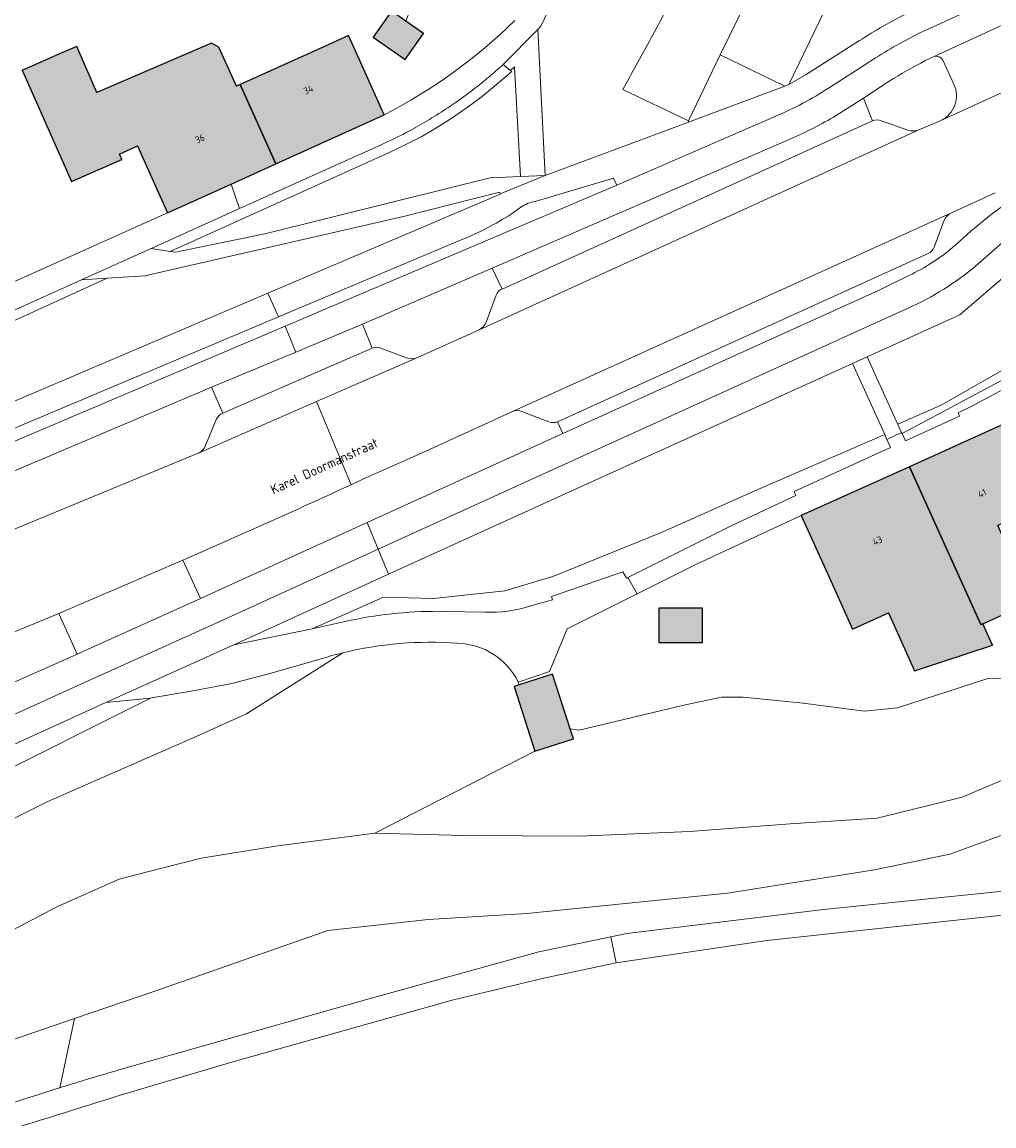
# Model space of a CAD drawing. Header units: metres. Extents: x 195286 to 196278, y 327273 to 327838.
# Tile 14 of 46: x 195571 to 195643, y 327389 to 327470. Entities that reach past the tile are written whole.
import ezdxf
from ezdxf.enums import TextEntityAlignment as Align

# ---------------------------------------------------------------- set-up
doc = ezdxf.new("R2010")
doc.units = ezdxf.units.M
for name, color, linetype, lineweight in [('B-WE-GR-BEPLANTING_CULTUUR_BOSPLANTSOEN-GV', 253, 'Continuous', 18), ('B-WE-GR-BEPLANTING_CULTUUR_HEESTERS-GV', 253, 'Continuous', 18), ('B-WE-IE-TERREINAFSCHEIDING_KUNSTMATIG_HEKWERK-G', 253, 'IE-TERREINAFSCHEIDING-KUNSTMATIG', 18), ('B-WE-IE-TERREINAFSCHEIDING_KUNSTMATIG_MUUR-GV', 253, 'Continuous', 18), ('B-WE-OG-BEBOUWING-GV', 250, 'Continuous', 25), ('B-WE-OG-BEBOUWING-T18', 1, 'Continuous', 25), ('B-WE-OG-TERREIN_BEGROEID-GV', 253, 'Continuous', 9), ('B-WE-OG-TERREIN_ERF-GV', 253, 'Continuous', 9), ('B-WE-OG-TOPOGRAFIE-T18', 2, 'Continuous', 35), ('B-WE-VH-GESLOTENVERHARDING_ASFALT-GV', 253, 'Continuous', 9), ('B-WE-VH-OPENVERHARDING_BETONELEMENT-GV', 253, 'Continuous', 9), ('B-WE-VH-OPENVERHARDING_BETONSTRAATSTEEN-GV', 253, 'Continuous', 9), ('B-WE-VH-OPENVERHARDING_STRAATBAKSTEEN-GV', 253, 'Continuous', 9), ('B-WE-VH-TEGEL-GV', 253, 'Continuous', 9)]:
    doc.layers.add(name, color=color, linetype=linetype, lineweight=lineweight)
doc.layers.add('B-WE-OG-BEBOUWING-V', color=7, linetype='Continuous', lineweight=5, true_color=0xfff3f2)
doc.styles.add('NLCS-ISO-M200-T18', font='NLCS-ISO.ttf', dxfattribs={"height": 0.36})
doc.linetypes.add('IE-TERREINAFSCHEIDING-KUNSTMATIG', pattern='A,4,[82,NLCS.SHX,S=0.75,R=90,X=0,Y=0],4,-2', length=10)

msp = doc.modelspace()

# ---------------------------------------------------------------- hatches: boundary and pattern name
at = {"layer": 'B-WE-OG-BEBOUWING-V'}
for points in [[(195598.533, 327470.873), (195597.185, 327468.96), (195599.533, 327467.306), (195600.88, 327469.219), (195599.599, 327470.122)], [(195587.365, 327465.46), (195590.01, 327459.611), (195598, 327463.224), (195595.941, 327467.78), (195595.357, 327469.073), (195593.578, 327468.269)], [(195586.694, 327458.112), (195590.01, 327459.611), (195587.365, 327465.46), (195587.095, 327465.339), (195585.795, 327468.214), (195585.247, 327468.513), (195576.802, 327464.874), (195575.337, 327468.274), (195574.229, 327467.797), (195571.624, 327466.652), (195571.3, 327466.512), (195574.936, 327458.299), (195578.645, 327459.941), (195578.476, 327460.334), (195579.805, 327460.931), (195579.983, 327460.534), (195582.019, 327455.998)], [(195644.702, 327440.884), (195636.726, 327437.273), (195641.999, 327425.627), (195642.143, 327425.692), (195645.755, 327427.333), (195643.237, 327432.943), (195644.404, 327433.492), (195647.427, 327434.865), (195646.749, 327436.362)], [(195628.75, 327433.662), (195630.804, 327429.124), (195632.537, 327425.296), (195635.175, 327426.49), (195637.111, 327422.214), (195642.858, 327424.119), (195642.143, 327425.692), (195641.999, 327425.627), (195636.726, 327437.273)], [(195618.244, 327426.843), (195618.244, 327424.312), (195621.462, 327424.312), (195621.462, 327426.843)], [(195611.945, 327417.209), (195611.713, 327417.928), (195610.407, 327421.967), (195607.946, 327421.171), (195607.567, 327421.049), (195609.104, 327416.291)]]:
    msp.add_hatch(color=256, dxfattribs=at).paths.add_polyline_path(points)

# ---------------------------------------------------------------- linework, layer by layer
at = {"layer": 'B-WE-GR-BEPLANTING_CULTUUR_BOSPLANTSOEN-GV'}
for points in [[(195597.31, 327410.247), (195603.855, 327410.065), (195612.374, 327410.026), (195620.519, 327410.354), (195627.92, 327410.921), (195634.335, 327411.355), (195640.616, 327412.899), (195645.657, 327415.047), (195648.839, 327417.795), (195651.405, 327420.536), (195659.149, 327423.946), (195658.214, 327424.899), (195655.244, 327423.5), (195645.04, 327421.683)], [(195573.177, 327412.583), (195563.631, 327407.815), (195548.025, 327399.233), (195546.049, 327398.161), (195545.001, 327397.602), (195544.909, 327397.322), (195545.716, 327396.774), (195548.194, 327395.934), (195551.428, 327395.275), (195551.658, 327395.228), (195552.892, 327395.302), (195554.125, 327395.376), (195561.995, 327398.54), (195566.661, 327401.055), (195573.908, 327404.831), (195578.455, 327406.851), (195580.532, 327407.382), (195584.489, 327408.392), (195590.159, 327409.312), (195597.31, 327410.247), (195609.104, 327416.291), (195607.567, 327421.049), (195607.946, 327421.171)], [(195611.713, 327417.928), (195611.945, 327417.209), (195609.104, 327416.291)], [(195573.646, 327396.063), (195575.153, 327396.574), (195581.152, 327398.606), (195593.824, 327403.053), (195601.223, 327403.867), (195608.502, 327404.309), (195623.302, 327405.814), (195634.149, 327407.526), (195639.693, 327408.692), (195645.966, 327410.976)]]:
    msp.add_lwpolyline(points, dxfattribs=at)
msp.add_lwpolyline([(195603.382, 327424.253, 0.077987), (195594.948, 327423.547)], format="xyb", dxfattribs=at)
at = {"layer": 'B-WE-GR-BEPLANTING_CULTUUR_HEESTERS-GV'}
for points in [[(195625.708, 327485.068), (195626.297, 327487.171), (195625.969, 327490.39), (195624.283, 327501.943), (195623.153, 327498.306), (195609.546, 327469.777), (195609.313, 327469.512)], [(195627.844, 327465.462), (195629.112, 327466.192), (195633.043, 327468.696)], [(195620.427, 327462.788), (195620.427, 327462.685), (195627.545, 327465.341), (195622.762, 327467.66)], [(195607.306, 327466.497), (195607.372, 327466.423), (195607.174, 327466.232), (195606.134, 327465.334), (195605.235, 327464.595), (195604.369, 327463.959), (195603.304, 327463.198)], [(195605.186, 327465.582), (195605.183, 327465.579)], [(195620.427, 327462.788), (195615.599, 327465.099)], [(195582.219, 327453.145), (195598.542, 327460.518), (195600.14, 327461.303), (195600.757, 327461.639), (195601.79, 327462.243), (195602.586, 327462.727), (195603.304, 327463.198)], [(195606.544, 327457.4), (195606.506, 327457.512), (195599.507, 327455.751), (195580.345, 327451.347), (195577.57, 327451.167)], [(195665.872, 327454.55), (195663.471, 327453.473), (195651.334, 327447.803), (195636.189, 327439.709)], [(195641.271, 327441.722), (195651.612, 327447.248), (195663.729, 327452.909), (195666.137, 327453.99)], [(195546.402, 327440.664), (195546.623, 327439.855), (195547.038, 327439.784), (195548.124, 327439.655), (195549.868, 327439.633), (195551.414, 327439.772), (195553.128, 327440.14), (195554.446, 327440.631), (195577.57, 327451.167), (195575.668, 327451.044)], [(195635.876, 327440.395), (195635.882, 327440.4), (195639.059, 327441.819), (195644.113, 327444.677), (195650.164, 327448.148)], [(195636.439, 327439.189), (195640.41, 327440.994), (195640.316, 327441.252)], [(195606.896, 327428.126), (195610.43, 327429.164), (195618.489, 327432.453), (195625.546, 327435.599), (195634.908, 327439.645)], [(195615.957, 327429.096), (195623.64, 327432.929), (195628.337, 327435.15), (195628.235, 327435.443)], [(195606.896, 327428.126), (195601.619, 327427.539), (195597.94, 327427.636), (195592.686, 327425.321), (195595.565, 327425.947)]]:
    msp.add_lwpolyline(points, dxfattribs=at)
for points in [[(195615.599, 327465.099, 0.002861), (195617.557, 327468.671)], [(195606.771, 327466.94, -0.008144), (195605.86, 327466.139)], [(195605.183, 327465.579, -0.019399), (195603.015, 327463.969)], [(195605.841, 327466.123, -0.005604), (195605.186, 327465.582)], [(195595.565, 327425.947, -0.056143), (195602.407, 327426.599)]]:
    msp.add_lwpolyline(points, format="xyb", dxfattribs=at)
at = {"layer": 'B-WE-IE-TERREINAFSCHEIDING_KUNSTMATIG_HEKWERK-G'}
msp.add_lwpolyline([(195611.713, 327417.928), (195612.376, 327417.844), (195620.084, 327419.686), (195622.854, 327420.265), (195624.453, 327420.279), (195628.889, 327419.84), (195633.394, 327419.246), (195635.836, 327419.482)], dxfattribs=at)
at = {"layer": 'B-WE-IE-TERREINAFSCHEIDING_KUNSTMATIG_MUUR-GV'}
for points in [[(195614.89, 327458.549), (195609.119, 327456.837)], [(195559.981, 327434.525), (195566.327, 327437.276), (195590.684, 327447.637), (195615.14, 327458.041)], [(195603.781, 327454.043), (195590.198, 327448.317), (195558.359, 327434.896), (195556.206, 327432.354)]]:
    msp.add_lwpolyline(points, dxfattribs=at)
for points in [[(195609.119, 327456.837, 0.107448), (195608.069, 327456.409)], [(195607.345, 327455.895, -0.045876), (195603.781, 327454.043)]]:
    msp.add_lwpolyline(points, format="xyb", dxfattribs=at)
at = {"layer": 'B-WE-OG-BEBOUWING-GV'}
for points in [[(195598.533, 327470.873), (195597.185, 327468.96), (195599.533, 327467.306), (195600.88, 327469.219), (195599.599, 327470.122)], [(195587.365, 327465.46), (195590.01, 327459.611), (195598, 327463.224), (195595.941, 327467.78), (195595.357, 327469.073), (195593.578, 327468.269)], [(195586.694, 327458.112), (195590.01, 327459.611), (195587.365, 327465.46), (195587.095, 327465.339), (195585.795, 327468.214), (195585.247, 327468.513), (195576.802, 327464.874), (195575.337, 327468.274), (195574.229, 327467.797), (195571.624, 327466.652), (195571.3, 327466.512), (195574.936, 327458.299), (195578.645, 327459.941), (195578.476, 327460.334), (195579.805, 327460.931), (195579.983, 327460.534), (195582.019, 327455.998)], [(195644.702, 327440.884), (195636.726, 327437.273), (195641.999, 327425.627), (195642.143, 327425.692), (195645.755, 327427.333), (195643.237, 327432.943), (195644.404, 327433.492), (195647.427, 327434.865), (195646.749, 327436.362)], [(195628.75, 327433.662), (195630.804, 327429.124), (195632.537, 327425.296), (195635.175, 327426.49), (195637.111, 327422.214), (195642.858, 327424.119), (195642.143, 327425.692), (195641.999, 327425.627), (195636.726, 327437.273)], [(195618.244, 327426.843), (195618.244, 327424.312), (195621.462, 327424.312), (195621.462, 327426.843)], [(195611.945, 327417.209), (195611.713, 327417.928), (195610.407, 327421.967), (195607.946, 327421.171), (195607.567, 327421.049), (195609.104, 327416.291)]]:
    msp.add_lwpolyline(points, close=True, dxfattribs=at)
at = {"layer": 'B-WE-OG-TERREIN_BEGROEID-GV'}
for points in [[(195638.542, 327467.524), (195637.894, 327467.227)], [(195640.006, 327465.485), (195639.178, 327467.264)], [(195635.235, 327465.705), (195633.33, 327464.45), (195634.004, 327462.775)], [(195634.667, 327462.783), (195636.598, 327462.1)], [(195637.38, 327462.099), (195639.031, 327462.813)], [(195606.702, 327450.378), (195605.958, 327451.926)], [(195596.403, 327447.786), (195597.109, 327446.012), (195597.417, 327446.077)], [(195600.405, 327445.305), (195605, 327447.379)], [(195586.089, 327441.223), (195585.263, 327443.135), (195566.768, 327435.287), (195563.296, 327433.808)], [(195607.457, 327441.34), (195601.001, 327438.393), (195596.425, 327436.344), (195595.55, 327435.939)], [(195553.106, 327425.669), (195559.318, 327428.055), (195566.651, 327430.99), (195584.265, 327438.262), (195584.343, 327438.296)], [(195584.451, 327427.557), (195596.728, 327433.152)], [(195551.727, 327412.951), (195575.35, 327423.438), (195573.998, 327426.443)], [(195573.177, 327412.583), (195573.175, 327412.585), (195583.908, 327417.275), (195587.841, 327419.042), (195594.948, 327423.547)], [(195580.747, 327420.201), (195568.07, 327413.854), (195555.977, 327407.863), (195544.185, 327402.32), (195542.005, 327400.988), (195541.99, 327399.082), (195542.337, 327397.711), (195542.993, 327395.119), (195551.428, 327395.275)], [(195614.701, 327402.598), (195615.875, 327402.845), (195630.384, 327404.608), (195650.182, 327406.634)], [(195644.522, 327404.285), (195626.211, 327402.327), (195615.108, 327400.665), (195609.754, 327399.555), (195603.012, 327397.924)], [(195574.072, 327391.465), (195575.153, 327396.574)], [(195573.646, 327396.063), (195555.929, 327389.961), (195548.036, 327389.143), (195544.401, 327392.44), (195543.018, 327395.019), (195542.993, 327395.119)]]:
    msp.add_lwpolyline(points, dxfattribs=at)
for points in [[(195639.178, 327467.264, 0.373501), (195638.542, 327467.524)], [(195639.031, 327462.813, 0.417251), (195640.006, 327465.485)], [(195636.598, 327462.1, 0.144505), (195637.38, 327462.099)], [(195599.633, 327445.302, 0.198207), (195600.405, 327445.305)], [(195608.149, 327441.35, 0.187864), (195607.457, 327441.34)], [(195584.343, 327438.296, 0.197768), (195584.809, 327438.83)], [(195595.55, 327435.939, -0.005751), (195583.146, 327430.385)], [(195574.072, 327391.465, -0.005167), (195578.51, 327392.801)], [(195566.994, 327389.123, -0.008315), (195574.072, 327391.465)], [(195578.455, 327390.889, -0.001388), (195571.274, 327388.647)]]:
    msp.add_lwpolyline(points, format="xyb", dxfattribs=at)
at = {"layer": 'B-WE-OG-TERREIN_ERF-GV'}
for points in [[(195598.019, 327473.538), (195600.452, 327472.371), (195599.599, 327470.122), (195600.88, 327469.219), (195599.533, 327467.306), (195597.185, 327468.96), (195598.533, 327470.873), (195597.267, 327471.765)], [(195618.244, 327426.843), (195621.462, 327426.843), (195621.462, 327424.312), (195618.244, 327424.312)]]:
    msp.add_lwpolyline(points, close=True, dxfattribs=at)
msp.add_lwpolyline([(195598, 327463.224, 0.073679), (195607.62, 327470.177)], format="xyb", dxfattribs=at)
for points in [[(195582.019, 327455.998), (195579.983, 327460.534), (195579.805, 327460.931), (195578.476, 327460.334), (195578.645, 327459.941), (195574.936, 327458.299), (195571.3, 327466.512), (195571.624, 327466.652), (195574.229, 327467.797), (195575.337, 327468.274), (195576.802, 327464.874), (195585.247, 327468.513), (195585.795, 327468.214), (195587.095, 327465.339), (195587.365, 327465.46), (195593.578, 327468.269), (195595.357, 327469.073), (195595.941, 327467.78), (195598, 327463.224)], [(195644.702, 327440.884), (195646.749, 327436.362), (195647.427, 327434.865), (195644.404, 327433.492), (195643.237, 327432.943), (195645.755, 327427.333), (195642.143, 327425.692), (195642.858, 327424.119), (195637.111, 327422.214), (195635.175, 327426.49), (195632.537, 327425.296), (195630.804, 327429.124), (195628.75, 327433.662)], [(195607.881, 327421.379), (195607.946, 327421.171), (195610.407, 327421.967), (195611.713, 327417.928)], [(195635.836, 327419.482), (195642.499, 327421.661), (195645.04, 327421.683)]]:
    msp.add_lwpolyline(points, dxfattribs=at)
at = {"layer": 'B-WE-VH-GESLOTENVERHARDING_ASFALT-GV'}
for points in [[(195595.55, 327435.939), (195593.004, 327442.076)], [(195555.141, 327418.64), (195573.998, 327426.443), (195578.572, 327428.411)], [(195614.701, 327402.598), (195609.403, 327401.482), (195596.786, 327397.996), (195578.51, 327392.801)], [(195614.701, 327402.598), (195614.956, 327401.389), (195615.108, 327400.665)], [(195578.455, 327390.889), (195586.817, 327393.381), (195603.012, 327397.924)]]:
    msp.add_lwpolyline(points, dxfattribs=at)
at = {"layer": 'B-WE-VH-OPENVERHARDING_BETONELEMENT-GV'}
for points in [[(195636.144, 327439.804), (195635.876, 327440.395), (195633.617, 327445.373)], [(195632.532, 327444.881), (195634.908, 327439.645), (195635.069, 327439.29)]]:
    msp.add_lwpolyline(points, dxfattribs=at)
at = {"layer": 'B-WE-VH-OPENVERHARDING_BETONSTRAATSTEEN-GV'}
for points in [[(195681.469, 327489.318), (195673.947, 327485.894), (195637.402, 327469.222)], [(195643.932, 327470.012), (195638.542, 327467.524)], [(195633.782, 327467.135), (195630.745, 327465.189)], [(195639.031, 327462.813), (195647.222, 327466.537)], [(195631.124, 327463.055), (195633.33, 327464.45)], [(195627.695, 327461.342), (195605.958, 327451.926)], [(195643.054, 327457.464), (195639.819, 327455.986)], [(195640.437, 327453.905), (195641.258, 327454.635), (195642.765, 327455.883), (195643.584, 327456.491)], [(195596.403, 327447.786), (195605.958, 327451.926)], [(195610.77, 327440.583), (195611.164, 327439.73), (195634.483, 327450.3), (195636.693, 327451.376)], [(195590.684, 327447.637), (195591.48, 327445.73)], [(195596.403, 327447.786), (195591.48, 327445.73)], [(195585.263, 327443.135), (195591.48, 327445.73)], [(195616.65, 327427.899), (195621.013, 327430.086), (195628.75, 327433.662), (195636.726, 327437.273), (195644.702, 327440.884), (195652.496, 327445.196)], [(195641.271, 327441.722), (195640.316, 327441.252)], [(195611.164, 327439.73), (195596.728, 327433.152)], [(195636.439, 327439.189), (195636.189, 327439.709), (195636.144, 327439.804), (195635.069, 327439.29), (195635.341, 327438.688), (195628.235, 327435.443)], [(195585.323, 327425.619), (195597.546, 327431.19), (195596.728, 327433.152)], [(195584.451, 327427.557), (195583.146, 327430.385), (195578.572, 327428.411)], [(195607.881, 327421.379), (195610.175, 327422.175), (195611.479, 327425.306), (195616.65, 327427.899), (195615.957, 327429.096), (195615.864, 327429.05), (195615.59, 327429.52), (195610.341, 327427.699), (195610.41, 327427.452), (195608.717, 327426.977)], [(195584.451, 327427.557), (195575.35, 327423.438)], [(195605.444, 327426.533), (195602.407, 327426.599)], [(195592.686, 327425.321), (195586.914, 327424.144), (195577.471, 327419.874), (195580.747, 327420.201), (195580.842, 327420.211), (195583.764, 327420.724), (195586.748, 327421.291), (195589.654, 327422.042), (195593.505, 327423.153)]]:
    msp.add_lwpolyline(points, dxfattribs=at)
for points in [[(195637.402, 327469.222, 0.030664), (195633.782, 327467.135)], [(195635.235, 327465.705, -0.017733), (195637.894, 327467.227)], [(195630.745, 327465.189, -0.044728), (195626.877, 327463.135)], [(195631.124, 327463.055, -0.031152), (195627.695, 327461.342)], [(195638.557, 327453.455, -0.172455), (195638.109, 327452.987)], [(195640.437, 327453.905, -0.043052), (195638.414, 327452.335)], [(195636.237, 327448.793, 0.070388), (195641.403, 327451.899)], [(195638.414, 327452.335, -0.033034), (195636.693, 327451.376)], [(195608.717, 327426.977, -0.078745), (195605.444, 327426.533)], [(195603.382, 327424.253, -0.280388), (195607.881, 327421.379)], [(195593.505, 327423.153, -0.013779), (195594.948, 327423.547)]]:
    msp.add_lwpolyline(points, format="xyb", dxfattribs=at)
at = {"layer": 'B-WE-VH-OPENVERHARDING_STRAATBAKSTEEN-GV'}
for points in [[(195620.427, 327462.788), (195622.762, 327467.66), (195628.67, 327479.7), (195629.74, 327481.226)], [(195627.545, 327465.341), (195627.844, 327465.462), (195633.535, 327477.262), (195628.67, 327479.7)], [(195634.004, 327462.775), (195606.702, 327450.378)], [(195605, 327447.379), (195637.38, 327462.099)], [(195639.819, 327455.986), (195607.457, 327441.34)], [(195638.557, 327453.455), (195639.28, 327455.465)], [(195610.77, 327440.583), (195638.109, 327452.987)], [(195606.253, 327449.925), (195605.502, 327447.938)], [(195597.109, 327446.012), (195586.089, 327441.223)], [(195599.633, 327445.302), (195597.738, 327446.006), (195597.417, 327446.077)], [(195584.343, 327438.296), (195593.004, 327442.076), (195600.405, 327445.305)], [(195608.149, 327441.35), (195610.145, 327440.589)], [(195585.632, 327440.79), (195584.809, 327438.83)]]:
    msp.add_lwpolyline(points, dxfattribs=at)
for points in [[(195619.492, 327472.291, -0.001534), (195617.557, 327468.671)], [(195634.667, 327462.783, 0.238331), (195634.004, 327462.775)], [(195639.28, 327455.465, -0.15656), (195639.819, 327455.986)], [(195606.702, 327450.378, 0.255006), (195606.253, 327449.925)], [(195605.502, 327447.938, -0.194993), (195605, 327447.379)], [(195586.089, 327441.223, 0.184198), (195585.632, 327440.79)], [(195610.145, 327440.589, 0.201629), (195610.77, 327440.583)]]:
    msp.add_lwpolyline(points, format="xyb", dxfattribs=at)
at = {"layer": 'B-WE-VH-TEGEL-GV'}
for points in [[(195636.595, 327470.726, 0.030015), (195633.043, 327468.696)], [(195600.305, 327462.293, 0.022821), (195603.015, 327463.969)], [(195597.808, 327461.034, 0.019518), (195600.264, 327462.27)]]:
    msp.add_lwpolyline(points, format="xyb", dxfattribs=at)
msp.add_lwpolyline([(195608.053, 327458.687), (195609.873, 327458.746), (195609.313, 327469.512), (195606.771, 327466.94), (195607.306, 327466.497), (195607.6, 327466.772)], close=True, dxfattribs=at)
for points in [[(195605.841, 327466.123), (195605.86, 327466.139)], [(195598, 327463.224), (195590.01, 327459.611)], [(195614.89, 327458.549), (195615.14, 327458.041), (195626.877, 327463.135)], [(195620.427, 327462.685), (195609.873, 327458.746), (195606.544, 327457.4), (195606.555, 327457.368), (195589.399, 327450.063), (195590.198, 327448.317)], [(195600.264, 327462.27), (195600.284, 327462.282), (195600.305, 327462.293)], [(195590.01, 327459.611), (195586.694, 327458.112), (195587.33, 327456.306), (195597.808, 327461.034)], [(195608.053, 327458.687), (195606.389, 327458.596), (195606.007, 327458.634), (195598.962, 327456.879), (195589.193, 327454.455), (195582.606, 327453.086), (195582.219, 327453.145), (195580.805, 327453.362)], [(195586.694, 327458.112), (195582.019, 327455.998), (195570.247, 327450.709)], [(195633.617, 327445.373), (195640.444, 327448.471), (195646.385, 327453.593), (195651.959, 327456.026), (195657.476, 327457.002), (195661.373, 327458.148)], [(195553.528, 327441.054), (195553.537, 327441.058), (195553.543, 327441.061), (195575.668, 327451.044), (195580.805, 327453.362), (195581.298, 327453.585), (195587.33, 327456.306)], [(195607.345, 327455.895), (195608.069, 327456.409)], [(195643.58, 327453.798), (195641.403, 327451.899)], [(195589.399, 327450.063), (195557.901, 327436.651), (195536.052, 327434.079), (195531.611, 327433.556), (195531.368, 327433.329), (195532.157, 327431.604)], [(195636.237, 327448.793), (195612.12, 327437.833), (195597.546, 327431.19), (195598.32, 327429.336), (195612.965, 327436.001), (195632.532, 327444.881), (195633.617, 327445.373)], [(195586.914, 327424.144), (195598.32, 327429.336)], [(195585.323, 327425.619), (195576.111, 327421.456), (195563.31, 327415.644), (195551.344, 327410.492), (195539.898, 327405.59)], [(195540.994, 327400.687), (195539.959, 327403.421), (195554.054, 327409.479), (195564.081, 327413.786), (195577.471, 327419.874)]]:
    msp.add_lwpolyline(points, dxfattribs=at)

# ---------------------------------------------------------------- texts
at = {"layer": 'B-WE-OG-BEBOUWING-T18', "style": 'NLCS-ISO-M200-T18'}
for s, p in [('34', (195592.4, 327465.081)), ('36', (195584.405, 327461.467)), ('41', (195642.087, 327435.309)), ('43', (195634.367, 327431.814))]:
    msp.add_text(s, height=0.5, rotation=24.3, dxfattribs=at).set_placement(p, align=Align.MIDDLE)
at = {"layer": 'B-WE-OG-TOPOGRAFIE-T18', "style": 'NLCS-ISO-M200-T18'}
msp.add_text('Karel Doormanstraat', height=0.7, rotation=24.6, dxfattribs=at).set_placement((195593.565, 327437.32), align=Align.MIDDLE)

doc.saveas('drawing.dxf')
